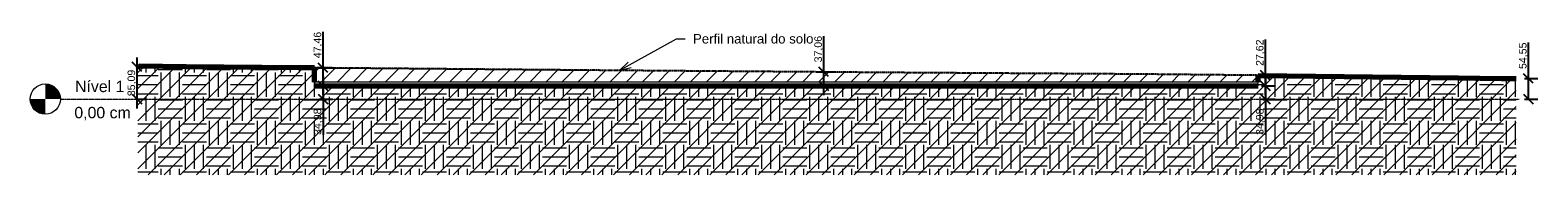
# Model space of a CAD drawing. Header units: millimetres. Extents: x -25980 to 482198, y -54908 to 3000.
# Tile 10 of 15: x 367471 to 407329, y -2000 to 1819. Entities that reach past the tile are written whole.
import ezdxf

# ---------------------------------------------------------------- set-up
doc = ezdxf.new("R2010")
doc.units = ezdxf.units.MM
doc.linetypes.add('Centro _1_', pattern=[31.75, 6.35, -4.7625, 15.875, -4.7625])
doc.linetypes.add('Traço', pattern=[6.35, 3.175, -3.175])
doc.layers.add('0 @ 100', color=7, linetype='Continuous')
for name, color, linetype, lineweight in [('A-FLOR-LEVL', 7, 'Continuous', 9), ('C-BLDG-PADS', 251, 'Continuous', 9), ('C-TOPO', 34, 'Continuous', 9), ('G-ANNO-TEXT', 231, 'Continuous', 9)]:
    doc.layers.add(name, color=color, linetype=linetype, lineweight=lineweight)
doc.styles.add('Annotative', font='arial.ttf', dxfattribs={"height": 2})
doc.styles.add('Arial_6', font='arial.ttf', dxfattribs={"height": 300})
doc.styles.add('Arial_7', font='arial.ttf', dxfattribs={"height": 250})
doc.dimstyles.new('MARCOS', dxfattribs={"dimscale": 0, "dimtxt": 2, "dimasz": 2.5, "dimexe": 2.5, "dimexo": 0, "dimgap": 0.1, "dimtad": 1, "dimlfac": 0.1, "dimtxsty": 'Annotative', "dimblk": 'OBLIQUE', "dimcen": 2.5, "dimdle": 2.5, "dimclrd": 4, "dimclre": 4, "dimclrt": 256, "dimadec": 0, "dimazin": 0, "dimtfac": 1, "dimtmove": 0, "dimatfit": 3, "dimldrblk": 'OBLIQUE', "dimfxl": 1, "dimfxlon": 1, "dimtfillclr": 7, "dimlwe": -1, "dimarcsym": 0})
pattern_1 = [(0, (386098.5, -493.5), (635, 635), [635, -635]), (0, (386098.5, -255.4), (635, 635), [635, -635]), (0, (386098.5, -17.25), (635, 635), [635, -635]), (90, (386177.9, 62.1), (-635, 635), [635, -635]), (90, (386416, 62.1), (-635, 635), [635, -635]), (90, (386654.15, 62.1), (-635, 635), [635, -635])]

# ---------------------------------------------------------------- blocks, each defined once
blk = doc.blocks.new('Nível - M_Cabeça do nível - Círculo-24867-Corte 6')
at = {"layer": 'A-FLOR-LEVL'}
h = blk.add_hatch(color=256, dxfattribs=at)
edge = h.paths.add_edge_path(flags=0)
edge.add_line((-47627, 0), (-47227, 0))
edge.add_arc((-47627, 0), 400, 0, 90)
edge.add_line((-47627, 400), (-47627, 0))
h = blk.add_hatch(color=256, dxfattribs=at)
edge = h.paths.add_edge_path(flags=0)
edge.add_line((-47627, -400), (-47627, 0))
edge.add_line((-47627, 0), (-48027, 0))
edge.add_arc((-47627, 0), 400, 180, 270)
blk.add_circle((-47627, 0), 400, dxfattribs=at)
blk = doc.blocks.new('_Oblique')
at = {"color": 0, "linetype": 'ByBlock', "lineweight": -2}
blk.add_line((-0.5, -0.5), (0.5, 0.5), dxfattribs=at)
blk = doc.blocks.new('*D54')
at = {"color": 4, "lineweight": -2, "transparency": 16777216}
for p, q in [((375214, 824), (375214, 1777)), ((375214, 100), (375214, 824))]:
    blk.add_line(p, q, dxfattribs=at)
at = {"color": 4, "transparency": 16777216}
for p, q in [((375114, 824), (375464, 824)), ((375114, 350), (375464, 350))]:
    blk.add_line(p, q, dxfattribs=at)
at = {"layer": 'Defpoints', "color": 0, "transparency": 16777216}
for p in [(374992, 824), (375214, 824), (374988, 350)]:
    blk.add_point(p, dxfattribs=at)
at = {"color": 4, "lineweight": -2, "transparency": 16777216, "xscale": 250, "yscale": 250, "zscale": 250}
for p, rotation in [((375214, 824), 90), ((375214, 350), 270)]:
    blk.add_blockref('_Oblique', p, dxfattribs=dict(at, rotation=rotation))
at = {"transparency": 16777216, "insert": (375084, 1426), "char_height": 200, "attachment_point": 5, "rotation": 90, "style": 'Annotative'}
blk.add_mtext('47,46', dxfattribs=at)
blk = doc.blocks.new('*D55')
at = {"color": 4, "lineweight": -2, "transparency": 16777216}
for p, q in [((375214, 600), (375214, 0)), ((375214, 0), (375214, -945))]:
    blk.add_line(p, q, dxfattribs=at)
at = {"color": 4, "transparency": 16777216}
for p, q in [((375114, 350), (375464, 350)), ((375114, 0), (375464, 0))]:
    blk.add_line(p, q, dxfattribs=at)
at = {"layer": 'Defpoints', "color": 0, "transparency": 16777216}
for p in [(374988, 350), (375033, 0), (375214, 0)]:
    blk.add_point(p, dxfattribs=at)
at = {"color": 4, "lineweight": -2, "transparency": 16777216, "xscale": 250, "yscale": 250, "zscale": 250}
for p, rotation in [((375214, 350), 90), ((375214, 0), 270)]:
    blk.add_blockref('_Oblique', p, dxfattribs=dict(at, rotation=rotation))
at = {"transparency": 16777216, "insert": (375084, -598), "char_height": 200, "attachment_point": 5, "rotation": 90, "style": 'Annotative'}
blk.add_mtext('34,98', dxfattribs=at)
blk = doc.blocks.new('*D56')
at = {"color": 4, "lineweight": -2, "transparency": 16777216}
for p, q in [((388450, 721), (388450, 1665)), ((388450, 100), (388450, 721))]:
    blk.add_line(p, q, dxfattribs=at)
at = {"color": 4, "transparency": 16777216}
for p, q in [((388350, 721), (388700, 721)), ((388350, 350), (388700, 350))]:
    blk.add_line(p, q, dxfattribs=at)
at = {"layer": 'Defpoints', "color": 0, "transparency": 16777216}
for p in [(387463, 721), (388450, 721), (387463, 350)]:
    blk.add_point(p, dxfattribs=at)
at = {"color": 4, "lineweight": -2, "transparency": 16777216, "xscale": 250, "yscale": 250, "zscale": 250}
for p, rotation in [((388450, 721), 90), ((388450, 350), 270)]:
    blk.add_blockref('_Oblique', p, dxfattribs=dict(at, rotation=rotation))
at = {"transparency": 16777216, "insert": (388320, 1318), "char_height": 200, "attachment_point": 5, "rotation": 90, "style": 'Annotative'}
blk.add_mtext('37,06', dxfattribs=at)
blk = doc.blocks.new('*D57')
at = {"color": 4, "lineweight": -2, "transparency": 16777216}
for p, q in [((400125, 626), (400125, 1572)), ((400125, 100), (400125, 626))]:
    blk.add_line(p, q, dxfattribs=at)
at = {"color": 4, "transparency": 16777216}
for p, q in [((400025, 626), (400375, 626)), ((400025, 350), (400375, 350))]:
    blk.add_line(p, q, dxfattribs=at)
at = {"layer": 'Defpoints', "color": 0, "transparency": 16777216}
for p in [(399938, 626), (400125, 626), (399938, 350)]:
    blk.add_point(p, dxfattribs=at)
at = {"color": 4, "lineweight": -2, "transparency": 16777216, "xscale": 250, "yscale": 250, "zscale": 250}
for p, rotation in [((400125, 626), 90), ((400125, 350), 270)]:
    blk.add_blockref('_Oblique', p, dxfattribs=dict(at, rotation=rotation))
at = {"transparency": 16777216, "insert": (399995, 1224), "char_height": 200, "attachment_point": 5, "rotation": 90, "style": 'Annotative'}
blk.add_mtext('27,62', dxfattribs=at)
blk = doc.blocks.new('*D58')
at = {"color": 4, "lineweight": -2, "transparency": 16777216}
for p, q in [((400125, 600), (400125, 0)), ((400125, 0), (400125, -945))]:
    blk.add_line(p, q, dxfattribs=at)
at = {"color": 4, "transparency": 16777216}
for p, q in [((400025, 350), (400375, 350)), ((400025, 0), (400375, 0))]:
    blk.add_line(p, q, dxfattribs=at)
at = {"layer": 'Defpoints', "color": 0, "transparency": 16777216}
for p in [(399938, 350), (399938, 0), (400125, 0)]:
    blk.add_point(p, dxfattribs=at)
at = {"color": 4, "lineweight": -2, "transparency": 16777216, "xscale": 250, "yscale": 250, "zscale": 250}
for p, rotation in [((400125, 350), 90), ((400125, 0), 270)]:
    blk.add_blockref('_Oblique', p, dxfattribs=dict(at, rotation=rotation))
at = {"transparency": 16777216, "insert": (399995, -598), "char_height": 200, "attachment_point": 5, "rotation": 90, "style": 'Annotative'}
blk.add_mtext('34,98', dxfattribs=at)
blk = doc.blocks.new('*D59')
at = {"color": 4, "lineweight": -2, "transparency": 16777216}
for p, q in [((407079, 545), (407079, 1492)), ((407079, 0), (407079, 795))]:
    blk.add_line(p, q, dxfattribs=at)
at = {"color": 4, "transparency": 16777216}
for p, q in [((406979, 545), (407329, 545)), ((406979, 0), (407329, 0))]:
    blk.add_line(p, q, dxfattribs=at)
at = {"layer": 'Defpoints', "color": 0, "transparency": 16777216}
for p in [(406758, 545), (406758, 0), (407079, 0)]:
    blk.add_point(p, dxfattribs=at)
at = {"color": 4, "lineweight": -2, "transparency": 16777216, "xscale": 250, "yscale": 250, "zscale": 250}
for p, rotation in [((407079, 545), 90), ((407079, 0), 270)]:
    blk.add_blockref('_Oblique', p, dxfattribs=dict(at, rotation=rotation))
at = {"transparency": 16777216, "insert": (406949, 1144), "char_height": 200, "attachment_point": 5, "rotation": 90, "style": 'Annotative'}
blk.add_mtext('54,55', dxfattribs=at)
blk = doc.blocks.new('*D60')
at = {"color": 4, "transparency": 16777216}
for p, q in [((370283, 851), (370544, 851)), ((370283, 0), (370544, 0))]:
    blk.add_line(p, q, dxfattribs=at)
at = {"color": 4, "lineweight": -2, "transparency": 16777216}
blk.add_line((370294, 1101), (370294, -250), dxfattribs=at)
at = {"layer": 'Defpoints', "color": 0, "transparency": 16777216}
for p in [(370283, 851), (370283, 0), (370294, 0)]:
    blk.add_point(p, dxfattribs=at)
at = {"color": 4, "lineweight": -2, "transparency": 16777216, "xscale": 250, "yscale": 250, "zscale": 250}
for p, rotation in [((370294, 851), 90), ((370294, 0), 270)]:
    blk.add_blockref('_Oblique', p, dxfattribs=dict(at, rotation=rotation))
at = {"transparency": 16777216, "insert": (370164, 425), "char_height": 200, "attachment_point": 5, "rotation": 90, "style": 'Annotative'}
blk.add_mtext('85,09', dxfattribs=at)

msp = doc.modelspace()

# ---------------------------------------------------------------- hatches: boundary and pattern name
at = {"layer": 'C-TOPO', "linetype": 'Traço'}
h = msp.add_hatch(dxfattribs=at)
h.set_pattern_fill('FP_13', color=174, style=0, pattern_type=2)
h.set_pattern_definition([(45, (386098.53, -493.5), (-212.132, 212.132), [])])
h.paths.add_polyline_path([(406757.892, -2000), (406757.892, 545.467), (406365.545, 544.738), (400900.476, 616.339), (396827.357, 657.556), (390319.662, 698.649), (382266.051, 760.606), (370351.205, 864.55), (370335.898, 864.131), (370320.463, 830.765), (370320.463, -2000), (406365.545, -2000)], flags=0)
h.paths.add_polyline_path([(399937.898, 350), (374987.898, 350), (374987.898, 450), (399937.898, 450)], flags=0)
at = {"layer": 'C-TOPO'}
h = msp.add_hatch(dxfattribs=at)
h.set_pattern_fill('FP_14', color=256, style=0, pattern_type=2)
h.set_pattern_definition(pattern_1)
h.paths.add_polyline_path([(374987.898, -2000), (374987.898, 824.509), (370351.205, 864.55), (370335.898, 864.131), (370320.463, 830.765), (370320.463, -2000), (374593.376, -2000)], flags=0)
h = msp.add_hatch(dxfattribs=at)
h.set_pattern_fill('FP_14', color=256, style=0, pattern_type=2)
h.set_pattern_definition(pattern_1)
h.paths.add_polyline_path([(405234.259, -2000), (406757.892, -2000), (406757.892, 545.467), (406365.545, 544.738), (405234.259, 557.041), (399937.898, 626.08), (399937.898, -2000)], flags=0)
h = msp.add_hatch(dxfattribs=at)
h.set_pattern_fill('FP_14', color=256, style=0, pattern_type=2)
h.set_pattern_definition(pattern_1)
h.paths.add_polyline_path([(399937.898, -2000), (399937.898, 349.84), (374987.898, 349.84), (374987.898, -2000), (398631.832, -2000)], flags=0)

# ---------------------------------------------------------------- linework, layer by layer
at = {"layer": 'A-FLOR-LEVL', "linetype": 'Centro _1_'}
msp.add_line((368270.949, 0), (406839, 0), dxfattribs=at)
at = {"layer": 'C-BLDG-PADS', "lineweight": 18}
for p, q in [((399937.898, 450), (374987.898, 450)), ((374987.898, 450), (374987.898, 350)), ((399937.898, 350), (399937.898, 450)), ((374987.898, 350), (399937.898, 350))]:
    msp.add_line(p, q, dxfattribs=at)
at = {"layer": 'C-TOPO', "color": 174, "linetype": 'Traço'}
for p, q in [((370269.788, 818.334), (370320.463, 830.765)), ((370283.067, 850.851), (370335.901, 864.131)), ((370335.901, 864.131), (370320.464, 830.765)), ((370351.207, 864.55), (370335.901, 864.131)), ((374593.376, 827.973), (370351.207, 864.55)), ((374593.376, 827.973), (382266.051, 760.606)), ((390319.662, 698.649), (382266.051, 760.606)), ((396827.357, 657.556), (390319.662, 698.649)), ((400900.476, 616.339), (396827.357, 657.556)), ((400900.476, 616.339), (406365.544, 544.738)), ((406757.892, 545.467), (406365.544, 544.738))]:
    msp.add_line(p, q, dxfattribs=at)
at = {"layer": 'C-TOPO'}
for p, q in [((370269.788, 818.334), (370320.463, 830.765)), ((370283.067, 850.851), (370335.901, 864.131)), ((370320.464, 830.765), (370335.901, 864.131)), ((370335.901, 864.131), (370351.207, 864.55)), ((371598.712, 853.794), (370351.207, 864.55)), ((374593.371, 827.973), (371598.712, 853.794)), ((374593.371, 827.973), (374987.896, 824.509)), ((374987.896, 824.509), (374987.896, 450)), ((405234.259, 557.041), (399937.898, 626.08)), ((399937.898, 450), (399937.898, 626.08)), ((406365.544, 544.738), (405234.259, 557.041)), ((406757.892, 545.467), (406365.544, 544.738)), ((398631.832, 349.84), (374987.896, 349.84)), ((399937.898, 349.84), (398631.832, 349.84))]:
    msp.add_line(p, q, dxfattribs=at)
at = {"layer": 'C-TOPO', "color": 164, "linetype": 'Traço', "lineweight": 25}
for p, q in [((370335.898, 864.131), (370320.463, 830.765)), ((370351.205, 864.55), (370335.898, 864.131)), ((374593.376, 827.973), (370351.205, 864.55)), ((382266.051, 760.606), (374593.376, 827.973)), ((390319.662, 698.649), (382266.051, 760.606)), ((396827.357, 657.556), (390319.662, 698.649)), ((400900.476, 616.339), (396827.357, 657.556)), ((406365.545, 544.738), (400900.476, 616.339)), ((406757.892, 545.467), (406365.545, 544.738))]:
    msp.add_line(p, q, dxfattribs=at)
at = {"layer": 'C-TOPO', "lineweight": 70}
for p, q in [((370335.898, 864.131), (370320.463, 830.765)), ((370351.205, 864.55), (370335.898, 864.131)), ((371598.71, 853.794), (370351.205, 864.55)), ((374593.376, 827.973), (371598.71, 853.794)), ((374987.898, 824.509), (374593.376, 827.973)), ((374987.898, 450), (374987.898, 824.509)), ((399937.898, 626.08), (405234.259, 557.041)), ((399937.898, 450), (399937.898, 626.08)), ((405234.259, 557.041), (406365.545, 544.738)), ((406365.545, 544.738), (406757.892, 545.467)), ((374987.898, 349.84), (398631.832, 349.84)), ((398631.832, 349.84), (399937.898, 349.84))]:
    msp.add_line(p, q, dxfattribs=at)
at = {"layer": 'G-ANNO-TEXT', "color": 7}
for p, q in [((383057.517, 758.925), (384558.659, 1591.768)), ((384558.659, 1591.768), (384791.086, 1591.768)), ((383057.517, 758.925), (383280.849, 974.759)), ((383057.517, 758.925), (383358.845, 834.176))]:
    msp.add_line(p, q, dxfattribs=at)

# ---------------------------------------------------------------- block references
at = {"layer": 'A-FLOR-LEVL'}
msp.add_blockref('Nível - M_Cabeça do nível - Círculo-24867-Corte 6', (415497.842, 0), dxfattribs=at)

# ---------------------------------------------------------------- texts
at = {"layer": 'A-FLOR-LEVL', "char_height": 300, "attachment_point": 1, "style": 'Arial_6'}
for s, insert, width in [('Nível 1', (368658.195, 484.386), 1611.39187), ('0,00 cm', (368639.422, -207.445), 1851.89812)]:
    msp.add_mtext(s, dxfattribs=dict(at, insert=insert, width=width))
at = {"layer": 'G-ANNO-TEXT', "color": 7, "insert": (384994.286, 1716.768), "char_height": 250, "width": 3816.0325, "attachment_point": 1, "style": 'Arial_7'}
msp.add_mtext('Perfil natural do solo', dxfattribs=at)

# ---------------------------------------------------------------- dimensions: what is measured, and where the dimension line sits
at = {"layer": '0 @ 100'}
for base, p1, p2, picture, middle in [((375214, 824.472), (374987.898, 349.84), (374992.065, 824.472), '*D54', (375083.809, 1425.878)), ((388450, 720.626), (387462.898, 350), (387462.898, 720.626), '*D56', (388319.809, 1317.939)), ((400125, 626.08), (399937.898, 349.84), (399937.898, 626.08), '*D57', (399994.809, 1224.211)), ((370294, 0), (370283.067, 850.851), (370283.067, 0), '*D60', (370163.809, 425.425)), ((375214, 0), (374987.898, 349.84), (375032.78, 0), '*D55', (375083.809, -597.585)), ((400125, 0), (399937.898, 349.84), (399937.898, 0), '*D58', (399994.809, -597.585))]:
    dim = msp.add_linear_dim(base=base, p1=p1, p2=p2, angle=90, dimstyle='MARCOS', override={"dimscale": 100, "dimtix": 0, "dimtofl": 1, "dimtmove": 0, "dimatfit": 3}, dxfattribs=at)
    dim.commit()
    dim.dimension.update_dxf_attribs({"geometry": picture, "text_midpoint": middle})
dim = msp.add_linear_dim(base=(407079, 0), p1=(406757.892, 545.467), p2=(406757.892, 0), angle=90, dimstyle='MARCOS', override={"dimscale": 100, "dimtix": 0, "dimtofl": 1, "dimtmove": 0, "dimatfit": 3}, dxfattribs=at)
dim.commit()
dim.dimension.update_dxf_attribs({"geometry": '*D59', "text_midpoint": (407079, 1143.666), "dimtype": 160})

doc.saveas('drawing.dxf')
